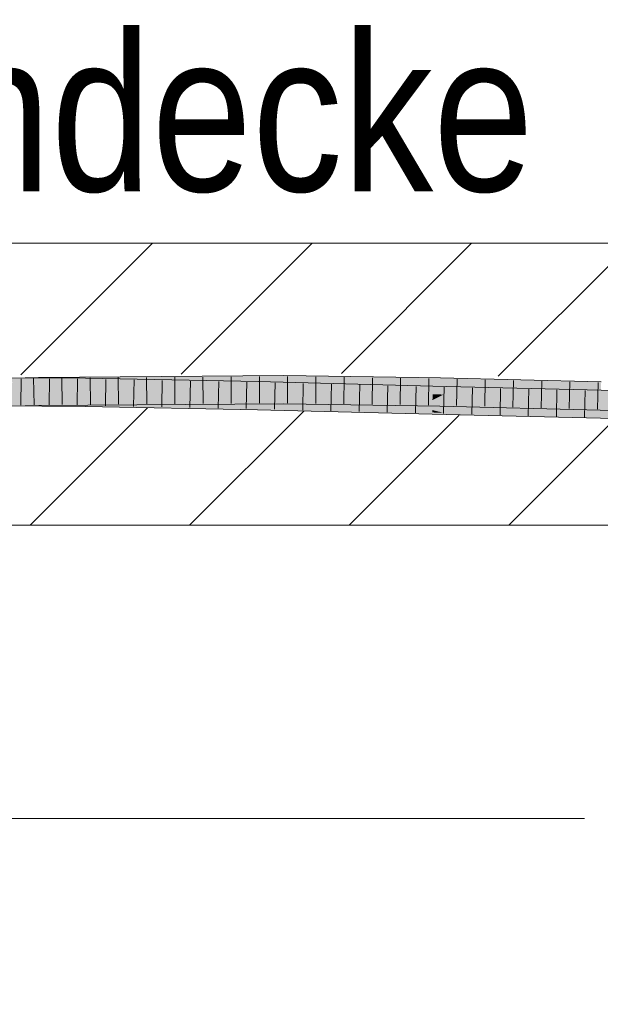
# Model space of a CAD drawing. Extents: x -620 to 300, y 62 to 1162.
# Tile 250 of 256: x 210.63 to 215.78, y 821.98 to 830.71. Entities that reach past the tile are written whole.
import ezdxf
from ezdxf.lldxf.tags import DXFTag

# ---------------------------------------------------------------- set-up
doc = ezdxf.new("R2010")
doc.units = 0
doc.layers.get('0').update_dxf_attribs({"lineweight": 13})
for name, color, linetype, lineweight, true_color in [('E_Detail_Beschriftung', 7, 'Continuous', 13, 0x009900), ('E_Detail_Wandschraffur', 7, 'Continuous', 5, 0xc0c0c0), ('E_Leerrohr 25-A06G94UQ8I', 7, 'Continuous', 9, 0xff8000), ('E_Leerrohr 25-Shading', 7, 'Continuous', 9, 0xff8000)]:
    doc.layers.add(name, color=color, linetype=linetype, lineweight=lineweight, true_color=true_color)
doc.layers.add('E_Detail_Linie_Text_Bem', color=7, linetype='Continuous', lineweight=13)
doc.styles.get("Standard").update_dxf_attribs({"font": 'ARIALN.TTF'})
tags = doc.linetypes.add('fein_strichliert', pattern=[4, 1, -2, 1]).pattern_tags.tags
tags[8:9] = [DXFTag(74, 4), DXFTag(75, 0), DXFTag(340, '0'), DXFTag(46, 0.0), DXFTag(50, 0.0), DXFTag(44, 0.0), DXFTag(45, 0.0)]
tags[6:7] = [DXFTag(74, 4), DXFTag(75, 0), DXFTag(340, '0'), DXFTag(46, 0.0), DXFTag(50, 0.0), DXFTag(44, 0.0), DXFTag(45, 0.0)]
tags[4:5] = [DXFTag(74, 4), DXFTag(75, 0), DXFTag(340, '0'), DXFTag(46, 0.0), DXFTag(50, 0.0), DXFTag(44, 0.0), DXFTag(45, 0.0)]

# ---------------------------------------------------------------- blocks, each defined once
blk = doc.blocks.new('Shading-A06G94F18I', base_point=(173.296, 825.2112))
at = {"layer": 'E_Leerrohr 25-Shading', "color": 43, "true_color": 0xd7ab7f}
for points in [[(209.2719, 827.4617), (210.8008, 827.5017), (209.1835, 827.496), (210.8002, 827.5383)], [(210.6214, 827.497), (211.2161, 827.4946), (210.621, 827.5336), (211.2165, 827.5312)], [(210.8008, 827.5017), (212.9756, 827.5533), (210.8002, 827.5383)], [(212.9756, 827.5533), (210.8008, 827.5017), (212.0376, 827.5167), (210.8346, 827.502)], [(210.8346, 827.502), (211.0151, 827.5032), (212.0376, 827.5167)], [(211.0151, 827.5032), (212.9755, 827.5167), (212.9756, 827.5291)], [(211.2165, 827.5312), (211.2161, 827.4946), (212.0383, 827.5153), (212.0378, 827.4984)], [(212.9756, 827.5533), (212.0376, 827.5167), (212.9756, 827.5291)], [(212.0378, 827.4984), (212.7496, 827.5016), (212.0383, 827.5153)], [(212.9756, 827.5286), (212.9755, 827.5167), (214.3637, 827.5129), (214.3634, 827.4975)], [(214.3637, 827.5129), (214.3641, 827.5341), (212.9756, 827.5291), (212.9756, 827.5533)], [(212.9756, 827.5291), (212.9756, 827.5286), (214.2992, 827.5137)], [(212.9756, 827.5286), (214.3637, 827.5129), (214.2992, 827.5137)], [(214.3634, 827.4975), (215.7885, 827.4613), (214.3637, 827.5129), (215.7889, 827.4763)], [(215.7889, 827.4763), (215.7895, 827.4979), (214.3637, 827.5129), (214.3641, 827.5341)], [(212.0378, 827.4984), (211.2161, 827.4946), (212.0372, 827.4788)], [(212.7496, 827.5016), (212.0378, 827.4984), (212.7488, 827.4657), (212.0372, 827.4788)], [(212.0372, 827.4788), (212.7488, 827.465), (212.7488, 827.4657)], [(214.2965, 827.4247), (214.2974, 827.4614), (212.7488, 827.4657), (212.7496, 827.5016)], [(212.7488, 827.465), (214.2965, 827.4247), (212.7488, 827.4657)], [(214.2965, 827.4247), (215.9129, 827.4228), (214.2974, 827.4614)], [(215.9129, 827.4228), (214.2965, 827.4247), (215.9128, 827.4225), (214.4632, 827.4208)], [(212.9753, 827.3312), (212.9753, 827.3399), (210.8036, 827.325)], [(212.9753, 827.3312), (214.3595, 827.3007), (212.9753, 827.3399), (214.3598, 827.3149)], [(214.3598, 827.3149), (214.3599, 827.3208), (212.9753, 827.3399)], [(214.4632, 827.4208), (215.9124, 827.3968), (215.9128, 827.4225)], [(214.776, 827.4156), (214.4632, 827.4208), (215.9122, 827.3862)], [(215.9124, 827.3968), (214.776, 827.4156), (215.9122, 827.3862)], [(209.1835, 827.2458), (210.8042, 827.2883), (209.2719, 827.2848), (210.8036, 827.325)], [(210.6233, 827.3202), (210.6236, 827.2836), (211.214, 827.3141), (211.2136, 827.2812)], [(210.6233, 827.3202), (210.8038, 827.3184), (211.2141, 827.3178), (211.214, 827.3157)], [(210.8042, 827.2883), (212.9753, 827.3033), (210.8036, 827.325), (212.9753, 827.3312)], [(210.8038, 827.3184), (211.214, 827.3141), (211.214, 827.3157)], [(211.214, 827.3141), (211.2136, 827.2812), (212.0318, 827.2906), (212.0312, 827.2654)], [(211.2141, 827.3178), (211.214, 827.3157), (212.032, 827.2994), (212.032, 827.2955)], [(211.214, 827.3157), (211.214, 827.3141), (212.0319, 827.2955), (212.0318, 827.2906)], [(212.7447, 827.2835), (212.7448, 827.2883), (211.2141, 827.3178)], [(212.0312, 827.2654), (212.744, 827.2517), (212.0318, 827.2906), (212.7444, 827.2702)], [(212.0318, 827.2906), (212.7444, 827.2702), (212.0319, 827.2955), (212.7446, 827.278)], [(212.032, 827.2955), (212.7446, 827.278), (212.032, 827.2994), (212.7447, 827.2835)], [(212.744, 827.2517), (214.2912, 827.2114), (212.7444, 827.2702), (214.2912, 827.2133)], [(212.7444, 827.2702), (214.2912, 827.2133), (212.7446, 827.278), (214.2916, 827.2272)], [(212.7447, 827.2835), (212.7446, 827.278), (213.2372, 827.2684)], [(213.2372, 827.2684), (212.7446, 827.278), (214.2917, 827.2328), (212.9748, 827.2704)], [(212.7448, 827.2883), (212.7447, 827.2835), (214.0249, 827.2532), (213.2372, 827.2684)], [(214.2921, 827.248), (212.7448, 827.2883), (214.0249, 827.2532)], [(212.9748, 827.2704), (214.2916, 827.2272), (214.2917, 827.2328)], [(212.9753, 827.3033), (214.3592, 827.2842), (212.9753, 827.3312), (214.3595, 827.3007)], [(213.2372, 827.2684), (214.2917, 827.2328), (214.2918, 827.2362)], [(214.2918, 827.2362), (214.2921, 827.2459), (213.2372, 827.2684), (214.0249, 827.2532)], [(214.2921, 827.2459), (214.2921, 827.248), (214.0249, 827.2532)], [(214.3592, 827.2842), (215.7824, 827.248), (214.3595, 827.3007), (215.7824, 827.2493)], [(214.3595, 827.3007), (215.7824, 827.2493), (214.3598, 827.3149), (215.783, 827.2692)], [(214.3598, 827.3149), (215.783, 827.2692), (214.3599, 827.3208), (215.7833, 827.2812)], [(215.7833, 827.2812), (215.7834, 827.2846), (214.3599, 827.3208)], [(214.2912, 827.2133), (214.4632, 827.2073), (214.2916, 827.2272), (214.3928, 827.2241)], [(214.2912, 827.2114), (214.4632, 827.2073), (214.2912, 827.2133)], [(214.2916, 827.2272), (214.3928, 827.2241), (214.2917, 827.2328), (214.3641, 827.2309)], [(214.2917, 827.2328), (214.3641, 827.2309), (214.2918, 827.2362), (214.3486, 827.2346)], [(214.2918, 827.2362), (214.3486, 827.2346), (214.2921, 827.2459), (214.3023, 827.2456)], [(214.2921, 827.248), (214.4132, 827.2429), (215.9088, 827.2094), (215.9088, 827.2057)], [(214.4132, 827.2429), (214.2921, 827.248), (214.3023, 827.2456)], [(214.3023, 827.2456), (214.2921, 827.248), (214.2921, 827.2459)], [(214.3486, 827.2346), (215.0988, 827.2136), (214.3023, 827.2456), (214.4132, 827.2429)], [(214.364, 827.231), (215.0988, 827.2136), (214.3486, 827.2346)], [(215.9085, 827.1908), (215.9086, 827.1945), (214.3641, 827.2309), (214.364, 827.231)], [(214.3641, 827.2309), (214.3928, 827.2241), (215.9085, 827.1908), (215.9082, 827.1782)], [(214.3928, 827.2241), (214.4632, 827.2073), (215.9082, 827.1782), (215.9081, 827.1728)], [(214.4132, 827.2429), (215.0988, 827.2136), (215.9088, 827.2057), (215.9086, 827.1945)]]:
    blk.add_solid(points, dxfattribs=at)
at = {"layer": 'E_Leerrohr 25-Shading', "color": 31, "true_color": 0xfabd7f}
for points in [[(211.2261, 827.4203), (212.9755, 827.4492), (211.227, 827.5046), (212.9755, 827.5167)], [(214.3626, 827.4578), (214.3634, 827.4975), (212.9755, 827.4492), (212.9755, 827.5167)], [(209.6462, 827.4653), (209.6463, 827.4126), (210.6214, 827.497), (211.2161, 827.4946)], [(209.6463, 827.4126), (210.6224, 827.4086), (211.2161, 827.4946), (211.2152, 827.4152)], [(210.6223, 827.4086), (210.8022, 827.4133), (210.6213, 827.497), (210.8008, 827.5017)], [(210.8008, 827.5017), (210.8022, 827.4133), (211.0151, 827.5032), (211.0143, 827.4168)], [(212.9753, 827.3399), (212.9754, 827.4283), (210.8036, 827.325), (210.8022, 827.4133)], [(211.0151, 827.5032), (211.0143, 827.4168), (211.227, 827.5046), (211.2261, 827.4203)], [(211.2152, 827.4152), (212.0358, 827.418), (211.2161, 827.4946), (212.0372, 827.4788)], [(212.9754, 827.4283), (212.9755, 827.4492), (211.2261, 827.4163), (211.2261, 827.4203)], [(212.0358, 827.418), (212.7478, 827.4205), (212.0372, 827.4788), (212.7488, 827.465)], [(214.2964, 827.4206), (214.2965, 827.4247), (212.7478, 827.4205), (212.7488, 827.465)], [(214.3599, 827.3208), (214.3616, 827.4092), (212.9753, 827.3399), (212.9754, 827.4283)], [(212.9755, 827.4492), (212.9754, 827.4283), (214.3626, 827.4578), (214.3619, 827.4235)], [(212.9754, 827.4283), (214.3616, 827.4092), (214.3619, 827.4235)], [(214.4632, 827.4208), (214.2965, 827.4247), (214.2964, 827.4206)], [(214.3626, 827.4578), (214.3619, 827.4235), (215.7884, 827.4584), (215.787, 827.4103)], [(215.7884, 827.4584), (215.7885, 827.4613), (214.3626, 827.4578), (214.3634, 827.4975)], [(209.2719, 827.2848), (210.8036, 827.325), (209.3085, 827.3742), (210.8022, 827.4133)], [(210.8024, 827.4106), (210.6224, 827.4086), (211.2151, 827.4112), (211.2151, 827.4062)], [(210.6233, 827.3202), (211.2141, 827.3178), (210.6224, 827.4086), (211.2151, 827.4062)], [(211.0143, 827.4168), (210.8022, 827.4133), (211.0143, 827.4148)], [(211.2152, 827.4152), (210.8024, 827.4106), (211.2151, 827.4112)], [(211.2261, 827.4203), (211.0143, 827.4168), (211.2261, 827.4163), (211.0143, 827.4148)], [(212.7448, 827.2883), (212.7468, 827.3766), (211.2141, 827.3178), (211.2151, 827.4062)], [(212.0358, 827.418), (211.2152, 827.4152), (212.0356, 827.4061), (211.2151, 827.4112)], [(212.0355, 827.4061), (211.2151, 827.4112), (212.0353, 827.3966), (211.2151, 827.4062)], [(211.2151, 827.4062), (212.7468, 827.3766), (212.7471, 827.3883)], [(212.7471, 827.3883), (212.7474, 827.4017), (212.0353, 827.3966), (212.0355, 827.4061)], [(212.7478, 827.4205), (212.0358, 827.418), (212.7474, 827.4017), (212.0356, 827.4061)], [(214.2921, 827.248), (214.2943, 827.3364), (212.7448, 827.2883), (212.7468, 827.3766)], [(212.7468, 827.3766), (214.0871, 827.3463), (212.7471, 827.3883), (213.4214, 827.3782)], [(212.7468, 827.3766), (214.2943, 827.3364), (214.0871, 827.3463)], [(213.4214, 827.3782), (212.9753, 827.3995), (212.7471, 827.3883), (212.7474, 827.4017)], [(212.7478, 827.4205), (212.7474, 827.4017), (214.2964, 827.4206), (214.2956, 827.3868)], [(214.2956, 827.3868), (212.9753, 827.3995), (214.2952, 827.3732)], [(214.2952, 827.3732), (212.9753, 827.3995), (214.295, 827.3651), (213.4214, 827.3782)], [(214.295, 827.3651), (213.4214, 827.3782), (214.2944, 827.3416), (214.0871, 827.3463)], [(214.0871, 827.3463), (214.2943, 827.3364), (214.2944, 827.3416)], [(214.2944, 827.3416), (214.2943, 827.3364), (214.3043, 827.3414)], [(214.2943, 827.3364), (214.5558, 827.336), (214.3043, 827.3414)], [(214.35, 827.3643), (214.295, 827.3651), (214.3043, 827.3414), (214.2944, 827.3416)], [(214.3654, 827.3719), (214.2952, 827.3732), (214.35, 827.3643), (214.295, 827.3651)], [(214.3936, 827.386), (214.2956, 827.3868), (214.3654, 827.3719), (214.2952, 827.3732)], [(214.2964, 827.4206), (214.2956, 827.3868), (214.4632, 827.4208), (214.3936, 827.386)], [(214.5558, 827.336), (214.35, 827.3643), (214.3043, 827.3414)], [(215.101, 827.3538), (214.3653, 827.3719), (214.35, 827.3643)], [(214.5558, 827.336), (215.9112, 827.3338), (214.35, 827.3643), (215.101, 827.3538)], [(215.7834, 827.2846), (215.7859, 827.373), (214.3599, 827.3208), (214.3616, 827.4092)], [(215.787, 827.4103), (214.3619, 827.4235), (215.7862, 827.3812), (214.3616, 827.4092)], [(214.3616, 827.4092), (215.7859, 827.373), (215.7862, 827.3812)], [(215.9113, 827.3428), (214.3654, 827.3719), (215.9112, 827.3338), (214.3653, 827.3719)], [(215.9119, 827.3731), (214.3936, 827.386), (215.9113, 827.3428), (214.3654, 827.3719)], [(214.4632, 827.4208), (214.3936, 827.386), (215.9122, 827.3862), (215.9119, 827.3731)], [(215.9088, 827.2094), (215.9105, 827.2978), (214.2921, 827.248), (214.2943, 827.3364)], [(215.9105, 827.2978), (215.9107, 827.3068), (214.2943, 827.3364), (214.5558, 827.336)], [(215.9107, 827.3068), (215.9112, 827.3338), (214.5558, 827.336)]]:
    blk.add_solid(points, dxfattribs=at)
blk = doc.blocks.new('Referenz-A06G94UW8I')
at = {"layer": 'E_Detail_Linie_Text_Bem', "linetype": 'Continuous', "ltscale": 0.13}
for p, q in [((191.4314, 828.7269), (251.4095, 828.7269)), ((251.4095, 826.2269), (203.4314, 826.2269))]:
    blk.add_line(p, q, dxfattribs=at)
at = {"layer": 'E_Detail_Linie_Text_Bem', "color": 0, "linetype": 'Continuous', "ltscale": 0.13}
blk.add_line((209.3085, 823.6286), (215.642, 823.6286), dxfattribs=at)
at = {"layer": 'E_Detail_Wandschraffur', "linetype": 'fein_strichliert', "ltscale": 0.13}
for p, q in [((210.6453, 827.5591), (211.8131, 828.7269)), ((213.4876, 827.573), (214.6415, 828.7269)), ((212.1415, 826.2269), (213.1533, 827.2387)), ((214.9699, 826.2269), (215.9171, 827.1741))]:
    blk.add_line(p, q, dxfattribs=at)
at = {"layer": 'E_Detail_Wandschraffur', "linetype": 'ByBlock', "ltscale": 0.13}
for p, q in [((212.0664, 827.566), (213.2273, 828.7269)), ((214.8778, 827.549), (216.0557, 828.7269)), ((210.7273, 826.2269), (211.7687, 827.2683)), ((213.5557, 826.2269), (214.5319, 827.2031))]:
    blk.add_line(p, q, dxfattribs=at)
at = {"layer": 'E_Leerrohr 25-A06G94UQ8I', "linetype": 'Continuous', "ltscale": 0.13}
for p, q in [((210.8002, 827.5383), (208.6858, 827.4829)), ((211.2165, 827.5312), (209.6461, 827.5376)), ((210.6474, 827.526), (210.6458, 827.291)), ((210.7581, 827.5297), (210.762, 827.2947)), ((212.9756, 827.5533), (210.8002, 827.5383)), ((210.8976, 827.525), (210.8956, 827.29)), ((211.0083, 827.5322), (211.0118, 827.2973)), ((211.1479, 827.524), (211.1453, 827.289)), ((212.7496, 827.5016), (211.2165, 827.5312)), ((211.2586, 827.534), (211.2615, 827.299)), ((211.3981, 827.5202), (211.395, 827.2852)), ((211.5088, 827.5357), (211.5113, 827.3007)), ((211.6482, 827.5154), (211.6448, 827.2804)), ((211.759, 827.5374), (211.7611, 827.3024)), ((212.0093, 827.5391), (212.0108, 827.3041)), ((212.2595, 827.5408), (212.2606, 827.3058)), ((212.5097, 827.5426), (212.5103, 827.3076)), ((212.7599, 827.5443), (212.7601, 827.3093)), ((214.3641, 827.5341), (212.9756, 827.5533)), ((213.0102, 827.5453), (213.0098, 827.3103)), ((213.2606, 827.5418), (213.2594, 827.3068)), ((213.5109, 827.5384), (213.509, 827.3034)), ((213.7613, 827.5349), (213.7586, 827.3)), ((214.0117, 827.5315), (214.0082, 827.2965)), ((214.262, 827.528), (214.2577, 827.2931)), ((215.7895, 827.4979), (214.3641, 827.5341)), ((214.5123, 827.5229), (214.5074, 827.2879)), ((214.7624, 827.5165), (214.7571, 827.2816)), ((211.8984, 827.5105), (211.8945, 827.2756)), ((212.1486, 827.5057), (212.1443, 827.2708)), ((212.3987, 827.5009), (212.394, 827.2659)), ((212.6489, 827.4961), (212.6438, 827.2611)), ((214.2974, 827.4614), (212.7496, 827.5016)), ((212.8989, 827.4902), (212.8936, 827.2553)), ((213.1489, 827.4837), (213.1434, 827.2488)), ((213.3989, 827.4772), (213.3933, 827.2423)), ((213.6488, 827.4707), (213.6432, 827.2358)), ((213.8988, 827.4642), (213.8931, 827.2293)), ((214.1487, 827.4577), (214.1429, 827.2228)), ((215.9129, 827.4228), (214.2974, 827.4614)), ((214.3986, 827.4514), (214.3929, 827.2165)), ((214.6485, 827.4455), (214.6429, 827.2105)), ((214.8983, 827.4395), (214.893, 827.2046)), ((215.0125, 827.5102), (215.0069, 827.2752)), ((215.1481, 827.4335), (215.143, 827.1986)), ((215.2626, 827.5038), (215.2566, 827.2689)), ((215.3979, 827.4276), (215.393, 827.1926)), ((215.5127, 827.4975), (215.5063, 827.2625)), ((215.7628, 827.4911), (215.7561, 827.2562)), ((215.6477, 827.4216), (215.6431, 827.1867)), ((210.8043, 827.2883), (208.6932, 827.233)), ((211.2136, 827.2812), (209.6465, 827.2876)), ((212.9753, 827.3033), (210.8043, 827.2883)), ((212.744, 827.2517), (211.2136, 827.2812)), ((214.2912, 827.2114), (212.744, 827.2517)), ((214.3592, 827.2842), (212.9753, 827.3033)), ((215.7824, 827.248), (214.3592, 827.2842)), ((215.9081, 827.1728), (214.2912, 827.2114)), ((217.2256, 827.2019), (215.7824, 827.248))]:
    blk.add_line(p, q, dxfattribs=at)
at = {"layer": 'E_Detail_Beschriftung', "linetype": 'Continuous', "ltscale": 0.13, "char_height": 1.4, "attachment_point": 1}
for s, insert in [('{\\fArial Narrow;Rohdecke}', (207.9709, 830.5876)), ('{\\fArial Narrow;Stahlbeton}', (202.4467, 823.4065))]:
    blk.add_mtext(s, dxfattribs=dict(at, insert=insert))

msp = doc.modelspace()

# ---------------------------------------------------------------- block references
at = {"color": 8, "lineweight": 25, "ltscale": 0.25, "true_color": 0x808080}
msp.add_blockref('Referenz-A06G94UW8I', (0, 0), dxfattribs=at)
msp.add_blockref('Shading-A06G94F18I', (173.296, 825.2112))

doc.saveas('drawing.dxf')
